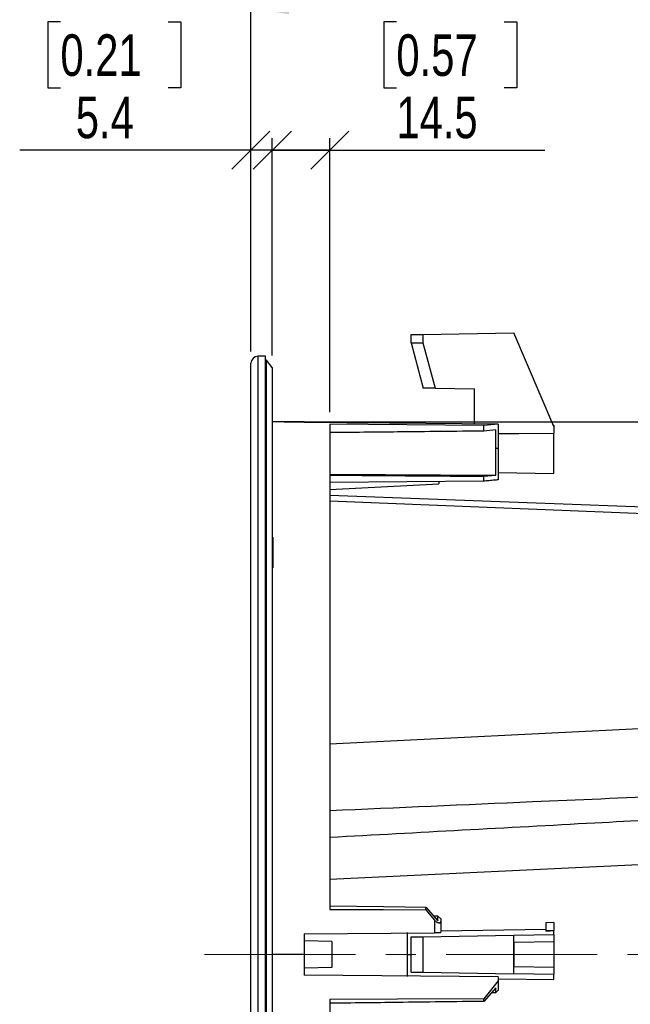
# Model space of a CAD drawing. Header units: millimetres. Extents: x 0 to 594, y 0 to 420.
# Tile 20 of 45: x 213 to 264, y 255 to 338. Entities that reach past the tile are written whole.
import ezdxf

# ---------------------------------------------------------------- set-up
doc = ezdxf.new("R2010")
doc.units = ezdxf.units.MM
doc.linetypes.add('CENTERX2', pattern=[20.32, 12.7, -2.54, 2.54, -2.54])
doc.layers.add('SLD-0', color=7, linetype='Continuous')
doc.styles.add('SLDTEXTSTYLE0', font='TXT', dxfattribs={"width": 0.75})
doc.dimstyles.new('SLDDIMSTYLE1', dxfattribs={"dimtxt": 3.5, "dimasz": 3.2, "dimexe": 0, "dimexo": 0.0625, "dimgap": 0.875, "dimtad": 1, "dimdec": 1, "dimlfac": 3, "dimrnd": 1e-09, "dimzin": 12, "dimdsep": 46, "dimtxsty": 'SLDTEXTSTYLE0', "dimsah": 1, "dimcen": 0.09, "dimadec": 0, "dimazin": 3, "dimtfac": 1, "dimtdec": 1, "dimtofl": 0, "dimtmove": 0, "dimatfit": 3, "dimfxl": 1, "dimfrac": 2, "dimtolj": 1, "dimtzin": 12, "dimarcsym": 0})
doc.dimstyles.new('SLDDIMSTYLE2', dxfattribs={"dimtxt": 3.5, "dimasz": 3.2, "dimexe": 0, "dimexo": 0.0625, "dimgap": 0.875, "dimtad": 1, "dimdec": 1, "dimlfac": 3, "dimrnd": 1e-09, "dimzin": 12, "dimdsep": 46, "dimtxsty": 'SLDTEXTSTYLE0', "dimblk1": 'OBLIQUE', "dimblk2": 'OBLIQUE', "dimsah": 1, "dimcen": 0.09, "dimadec": 0, "dimazin": 3, "dimtfac": 1, "dimtdec": 1, "dimtmove": 0, "dimatfit": 0, "dimldrblk": 'OBLIQUE', "dimfxl": 1, "dimfrac": 2, "dimtolj": 1, "dimtzin": 12, "dimarcsym": 0})
doc.dimstyles.new('SLDDIMSTYLE3', dxfattribs={"dimtxt": 3.5, "dimasz": 3.2, "dimexe": 0, "dimexo": 0.0625, "dimgap": 0.875, "dimtad": 1, "dimdec": 1, "dimlfac": 3, "dimrnd": 1e-09, "dimzin": 4, "dimdsep": 46, "dimtxsty": 'SLDTEXTSTYLE0', "dimsah": 1, "dimcen": 0.09, "dimadec": 0, "dimazin": 1, "dimtfac": 1, "dimtdec": 1, "dimtofl": 0, "dimtmove": 0, "dimatfit": 3, "dimfxl": 1, "dimfrac": 2, "dimtolj": 1, "dimtzin": 12, "dimarcsym": 0})

# ---------------------------------------------------------------- blocks, each defined once
blk = doc.blocks.new('_Oblique')
at = {"color": 0, "linetype": 'ByBlock', "lineweight": -2}
blk.add_line((-0.5, -0.5), (0.5, 0.5), dxfattribs=at)
blk = doc.blocks.new('_D_2')
at = {"layer": 'SLD-0', "color": 7, "transparency": 16777216}
for p, q in [((215.987, 337.458), (214.921, 337.458)), ((214.921, 337.458), (214.921, 331.901)), ((225.039, 337.458), (226.105, 337.458)), ((226.105, 337.458), (226.105, 331.901)), ((214.921, 331.901), (215.987, 331.901)), ((226.105, 331.901), (225.039, 331.901)), ((232.009, 309.733), (232.009, 327.665)), ((233.809, 309.389), (233.809, 327.665)), ((232.009, 326.665), (212.561, 326.665)), ((233.809, 326.665), (232.009, 326.665)), ((233.809, 326.665), (239.809, 326.665))]:
    blk.add_line(p, q, dxfattribs=at)
at = {"layer": 'SLD-0', "color": 7, "transparency": 16777216, "xscale": 3.2, "yscale": 3.2}
blk.add_blockref('_Oblique', (232.009, 326.665, 0), dxfattribs=at)
at = {"layer": 'SLD-0', "color": 7, "transparency": 16777216, "xscale": 3.2, "yscale": 3.2, "rotation": 180.0000000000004}
blk.add_blockref('_Oblique', (233.809, 326.665, 0), dxfattribs=at)
at = {"layer": 'SLD-0', "color": 7, "transparency": 16777216, "char_height": 3.5, "attachment_point": 1, "style": 'SLDTEXTSTYLE0'}
for s, insert in [('0.21', (215.987, 336.413)), ('5.4', (217.28, 331.176))]:
    blk.add_mtext(s, dxfattribs=dict(at, insert=insert))
blk = doc.blocks.new('_D_3')
at = {"layer": 'SLD-0', "color": 7, "transparency": 16777216}
for p, q in [((244.245, 337.458), (243.179, 337.458)), ((243.179, 337.458), (243.179, 331.901)), ((253.297, 337.458), (254.363, 337.458)), ((254.363, 337.458), (254.363, 331.901)), ((243.179, 331.901), (244.245, 331.901)), ((254.363, 331.901), (253.297, 331.901)), ((233.809, 309.389), (233.809, 327.665)), ((238.643, 304.618), (238.643, 327.665)), ((233.809, 326.665), (227.809, 326.665)), ((238.643, 326.665), (233.809, 326.665)), ((238.643, 326.665), (256.723, 326.665))]:
    blk.add_line(p, q, dxfattribs=at)
at = {"layer": 'SLD-0', "color": 7, "transparency": 16777216, "xscale": 3.2, "yscale": 3.2}
blk.add_blockref('_Oblique', (233.809, 326.665, 0), dxfattribs=at)
at = {"layer": 'SLD-0', "color": 7, "transparency": 16777216, "xscale": 3.2, "yscale": 3.2, "rotation": 180.0000000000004}
blk.add_blockref('_Oblique', (238.643, 326.665, 0), dxfattribs=at)
at = {"layer": 'SLD-0', "color": 7, "transparency": 16777216, "char_height": 3.5, "attachment_point": 1, "style": 'SLDTEXTSTYLE0'}
for s, insert in [('0.57', (244.245, 336.413)), ('14.5', (244.245, 331.176))]:
    blk.add_mtext(s, dxfattribs=dict(at, insert=insert))
blk = doc.blocks.new('_D_4')
at = {"layer": 'SLD-0', "color": 7, "transparency": 16777216}
for p, q in [((260.234, 349.441), (259.167, 349.441)), ((259.167, 349.441), (259.167, 343.885)), ((269.285, 349.441), (270.351, 349.441)), ((270.351, 349.441), (270.351, 343.885)), ((259.167, 343.885), (260.234, 343.885)), ((270.351, 343.885), (269.285, 343.885)), ((232.009, 309.733), (232.009, 339.648)), ((297.509, 269.702), (297.509, 339.648)), ((232.009, 338.648), (297.509, 338.648))]:
    blk.add_line(p, q, dxfattribs=at)
for points in [[(232.009, 338.648), (235.209, 338.098), (235.209, 339.198)], [(297.509, 338.648), (294.309, 339.198), (294.309, 338.098)]]:
    blk.add_solid(points, dxfattribs=at)
at = {"layer": 'SLD-0', "color": 7, "transparency": 16777216, "char_height": 3.5, "attachment_point": 1, "style": 'SLDTEXTSTYLE0'}
for s, insert in [('7.74', (260.234, 348.396)), ('196.5', (258.94, 343.16))]:
    blk.add_mtext(s, dxfattribs=dict(at, insert=insert))
blk = doc.blocks.new('_D_6')
at = {"layer": 'SLD-0', "color": 7, "transparency": 16777216}
for p, q in [((234.809, 303.822), (315.277, 303.822)), ((314.277, 303.822), (314.277, 214.155)), ((302.454, 264.807), (302.454, 265.874)), ((302.454, 265.874), (308.01, 265.874)), ((308.01, 265.874), (308.01, 264.807)), ((302.454, 253.17), (302.454, 252.103)), ((308.01, 252.103), (308.01, 253.17)), ((302.454, 252.103), (308.01, 252.103)), ((234.809, 214.155), (315.277, 214.155))]:
    blk.add_line(p, q, dxfattribs=at)
for points in [[(314.277, 303.822), (313.727, 300.622), (314.827, 300.622)], [(314.277, 214.155), (314.827, 217.355), (313.727, 217.355)]]:
    blk.add_solid(points, dxfattribs=at)
at = {"layer": 'SLD-0', "color": 7, "transparency": 16777216, "char_height": 3.5, "attachment_point": 1, "rotation": 90, "style": 'SLDTEXTSTYLE0'}
for s, insert in [('269.0', (309.766, 255.809)), ('10.59', (303.498, 253.17)), ('%%c', (309.766, 250.531))]:
    blk.add_mtext(s, dxfattribs=dict(at, insert=insert))

msp = doc.modelspace()

# ---------------------------------------------------------------- linework, layer by layer
at = {"color": 7, "linetype": 'Continuous', "lineweight": 25}
for p, q in [((245.476, 311.149), (246.476, 311.166)), ((245.476, 310.452), (245.476, 311.149)), ((246.476, 311.166), (254.118, 311.3)), ((246.476, 311.166), (246.476, 310.453)), ((257.476, 303.409), (254.118, 311.3)), ((245.476, 310.452), (246.476, 310.453)), ((245.476, 310.452), (246.495, 306.651)), ((246.476, 310.453), (247.5, 306.633)), ((233.243, 309.322), (232.609, 309.322)), ((232.609, 216.837), (232.609, 309.322)), ((233.243, 216.837), (233.243, 309.322)), ((232.009, 217.33), (232.009, 308.733)), ((233.309, 308.989), (233.243, 308.989)), ((233.309, 208.989), (233.309, 308.989)), ((233.809, 308.389), (233.309, 308.989)), ((233.809, 308.389), (233.809, 209.589)), ((247.5, 306.633), (246.495, 306.651)), ((247.5, 306.633), (250.809, 306.575)), ((250.809, 303.635), (250.809, 306.575)), ((236.476, 303.799), (233.809, 303.822)), ((236.476, 303.799), (236.476, 303.765)), ((251.608, 303.511), (238.643, 303.618)), ((238.643, 303.618), (238.643, 262.789)), ((252.809, 303.601), (251.608, 303.511)), ((251.608, 303.028), (251.608, 303.511)), ((252.809, 303.617), (252.809, 303.601)), ((252.809, 303.601), (252.809, 301.575)), ((257.476, 303.517), (257.43, 303.518)), ((257.476, 303.517), (257.476, 303.409)), ((257.476, 303.409), (257.476, 302.853)), ((252.617, 303.125), (251.608, 303.028)), ((252.617, 301.575), (252.617, 303.125)), ((257.476, 299.459), (257.476, 302.853)), ((252.809, 301.575), (252.617, 301.575)), ((252.617, 299.308), (252.617, 301.575)), ((252.809, 301.575), (252.809, 298.923)), ((238.643, 299.415), (252.617, 299.308)), ((251.608, 299.229), (252.617, 299.308)), ((251.608, 298.811), (251.608, 299.229)), ((252.809, 299.54), (257.476, 299.459)), ((251.608, 298.811), (238.643, 298.694)), ((238.643, 298.111), (247.809, 298.59)), ((247.809, 298.777), (247.809, 298.59)), ((278.659, 296.12), (238.643, 297.603)), ((278.659, 295.519), (238.643, 297.136)), ((233.843, 294.108), (233.809, 294.108)), ((233.843, 294.108), (233.843, 292.223)), ((233.843, 292.223), (233.809, 292.223)), ((233.843, 292.223), (233.843, 291.532)), ((233.843, 291.532), (233.809, 291.532)), ((238.643, 276.727), (278.659, 278.709)), ((289.373, 267.703), (238.643, 265.287)), ((246.732, 262.97), (247.741, 261.818)), ((246.732, 262.744), (246.732, 262.97)), ((246.732, 262.744), (247.449, 261.869)), ((247.741, 262.224), (247.383, 262.227)), ((247.449, 261.869), (247.449, 260.818)), ((247.976, 261.989), (247.741, 262.224)), ((247.741, 261.818), (247.741, 262.224)), ((247.976, 261.989), (247.976, 261.756)), ((247.976, 260.972), (247.954, 260.822)), ((256.809, 261.093), (247.971, 260.939)), ((247.976, 261.756), (247.976, 260.972)), ((247.976, 260.972), (247.976, 260.939)), ((257.476, 261.673), (256.809, 261.655)), ((256.809, 261.655), (256.809, 260.989)), ((256.809, 260.989), (257.188, 260.989)), ((256.809, 260.989), (256.809, 260.985)), ((257.476, 261.673), (257.476, 260.991)), ((257.476, 260.676), (257.476, 260.991)), ((236.476, 260.722), (247.449, 260.818)), ((236.476, 260.722), (236.476, 258.989)), ((245.143, 260.834), (245.143, 258.989)), ((245.476, 260.466), (246.476, 260.484)), ((245.476, 257.511), (245.476, 260.466)), ((246.476, 260.484), (254.118, 260.617)), ((246.476, 260.484), (246.476, 257.494)), ((254.118, 260.617), (257.476, 260.676)), ((254.118, 257.36), (254.118, 260.617)), ((257.476, 260.676), (257.476, 260.047)), ((238.809, 260.072), (236.476, 260.133)), ((238.809, 260.072), (238.809, 257.905)), ((257.476, 260.047), (254.143, 259.989)), ((254.143, 257.989), (254.143, 259.989)), ((257.476, 260.047), (257.476, 257.93)), ((236.476, 258.989), (233.809, 258.989)), ((236.476, 258.989), (236.476, 257.255)), ((245.143, 258.989), (245.143, 257.149)), ((245.143, 258.989), (245.476, 258.989)), ((238.809, 257.905), (236.476, 257.844)), ((254.143, 257.989), (257.476, 257.93)), ((257.476, 257.93), (257.476, 257.302)), ((252.809, 257.113), (236.476, 257.255)), ((245.476, 257.511), (246.476, 257.494)), ((246.476, 257.494), (254.118, 257.36)), ((252.809, 257.113), (252.809, 256.776)), ((252.809, 256.954), (257.476, 256.872)), ((257.476, 257.302), (254.118, 257.36)), ((257.476, 256.872), (257.476, 257.302)), ((252.809, 256.776), (251.608, 255.26)), ((252.617, 256.197), (251.608, 255.046)), ((252.617, 255.796), (252.617, 256.197)), ((252.809, 256.776), (252.809, 255.989)), ((238.643, 255.189), (238.643, 214.359)), ((251.608, 255.046), (251.608, 255.26)), ((252.263, 255.793), (252.617, 255.796)), ((252.809, 255.989), (252.617, 255.796))]:
    msp.add_line(p, q, dxfattribs=at)
at = {"color": 7, "linetype": 'Continuous', "lineweight": 25, "flags": 128}
for points in [[(252.809, 303.617), (243.663, 303.7), (236.476, 303.765)], [(252.809, 302.825), (254.543, 302.836), (257.476, 302.853)], [(238.643, 263.073), (243.173, 263.016), (246.732, 262.97)], [(238.643, 262.789), (243.173, 262.764), (246.732, 262.744)], [(257.188, 260.989), (256.976, 260.987), (256.809, 260.985)], [(257.476, 260.991), (257.315, 260.99), (257.188, 260.989)], [(251.608, 255.26), (244.348, 255.22), (238.643, 255.189)]]:
    msp.add_lwpolyline(points, dxfattribs=at)
at = {"color": 7, "linetype": 'Continuous', "lineweight": 25}
msp.add_arc((232.609, 308.722), 0.6, 90, 178.96706, dxfattribs=at)
for points, knots in [([(251.608, 303.028), (249.188, 303.004), (244.866, 302.961), (240.544, 302.918), (238.643, 302.899)], [0, 0, 0, 0, 0.56, 1, 1, 1, 1]), ([(238.643, 299.325), (241.063, 299.307), (245.385, 299.275), (249.707, 299.243), (251.608, 299.229)], [0, 0, 0, 0, 0.56, 1, 1, 1, 1]), ([(252.809, 298.923), (252.7, 298.914), (252.474, 298.896), (252.061, 298.858), (251.761, 298.827), (251.608, 298.811)], [0, 0, 0, 0, 0.319096, 0.654581, 1, 1, 1, 1]), ([(278.702, 272.797), (271.032, 272.476), (257.679, 271.917), (244.326, 271.331), (238.643, 271.081)], [0, 0, 0, 0, 0.574382, 1, 1, 1, 1]), ([(238.643, 268.855), (246.075, 269.264), (259.915, 270.026), (273.755, 270.754), (280.162, 271.091)], [0, 0, 0, 0, 0.537056, 1, 1, 1, 1]), ([(247.449, 261.869), (247.518, 261.813), (247.621, 261.728), (247.748, 261.664), (247.832, 261.64), (247.897, 261.641), (247.961, 261.671), (247.97, 261.722), (247.976, 261.756)], [0, 0, 0, 0, 0.249532, 0.376954, 0.499365, 0.624644, 0.750218, 1, 1, 1, 1]), ([(247.954, 260.822), (247.934, 260.822), (247.895, 260.822), (247.781, 260.821), (247.634, 260.819), (247.511, 260.818), (247.449, 260.818)], [0, 0, 0, 0, 0.250133, 0.4996182, 0.7502115, 1, 1, 1, 1]), ([(251.608, 255.046), (249.188, 255.015), (244.866, 254.96), (240.544, 254.906), (238.643, 254.882)], [0, 0, 0, 0, 0.56, 1, 1, 1, 1])]:
    msp.add_open_spline(points, degree=3, knots=knots, dxfattribs=at)
at = {"layer": 'SLD-0', "color": 7, "linetype": 'CENTERX2', "lineweight": 18}
msp.add_line((228.112, 258.989), (304.121, 258.989), dxfattribs=at)

# ---------------------------------------------------------------- dimensions: what is measured, and where the dimension line sits
at = {"layer": 'SLD-0', "color": 7}
for base, p1, p2, dimstyle, picture, middle in [((297.509, 338.648), (232.009, 308.733), (297.509, 268.702), 'SLDDIMSTYLE1', '_D_4', (264.759, 338.648)), ((232.009, 326.665), (233.809, 308.389), (232.009, 308.733), 'SLDDIMSTYLE2', '_D_2', (220.513, 326.665)), ((233.809, 326.665), (238.643, 303.618), (233.809, 308.389), 'SLDDIMSTYLE2', '_D_3', (248.771, 326.665))]:
    dim = msp.add_linear_dim(base=base, p1=p1, p2=p2, dimstyle=dimstyle, dxfattribs=at)
    dim.commit()
    dim.dimension.update_dxf_attribs({"geometry": picture, "text_midpoint": middle, "dimtype": 160})
dim = msp.add_linear_dim(base=(314.277, 214.155), p1=(233.809, 303.822), p2=(233.809, 214.155), angle=90, text='%%c<>', dimstyle='SLDDIMSTYLE3', dxfattribs=at)
dim.commit()
dim.dimension.update_dxf_attribs({"geometry": '_D_6', "text_midpoint": (314.277, 258.989), "dimtype": 160})

doc.saveas('drawing.dxf')
